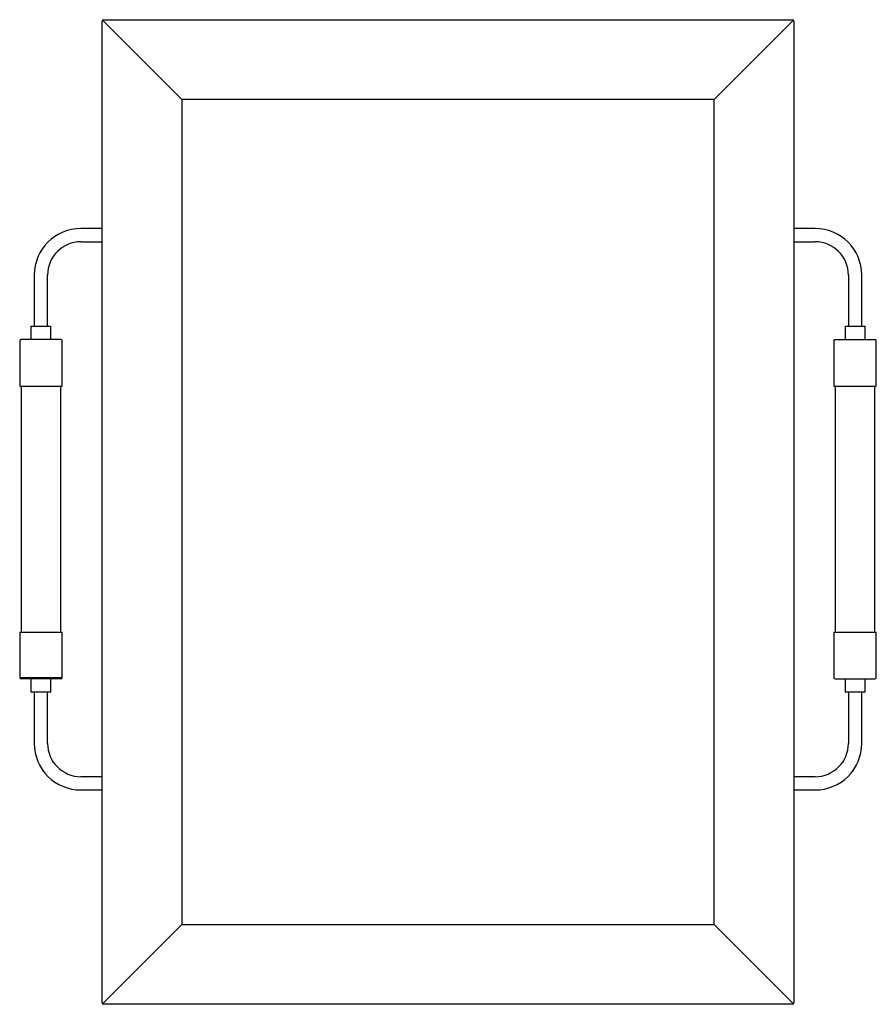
# Model space of a CAD drawing. Header units: metres. Extents: x 1675.298 to 1675.942, y 380.639 to 381.379.
import ezdxf

# ---------------------------------------------------------------- set-up
doc = ezdxf.new("R2010")
doc.units = ezdxf.units.M
doc.layers.add('sanindusa', color=3, linetype='Continuous')

msp = doc.modelspace()

# ---------------------------------------------------------------- linework, layer by layer
at = {"layer": 'sanindusa'}
for p, q in [((1675.36033, 381.3759), (1675.36033, 381.3779)), ((1675.36033, 380.6399), (1675.36033, 381.3759)), ((1675.36062, 381.37861), (1675.42033, 381.3189)), ((1675.36133, 381.3789), (1675.87733, 381.3789)), ((1675.82033, 381.3189), (1675.88003, 381.37861)), ((1675.87733, 381.3789), (1675.87933, 381.3789)), ((1675.88033, 381.3779), (1675.88033, 380.6419)), ((1675.42033, 381.3189), (1675.42033, 380.6989)), ((1675.82033, 381.3189), (1675.42033, 381.3189)), ((1675.82033, 380.6989), (1675.82033, 381.3189)), ((1675.36033, 381.22198), (1675.34433, 381.22198)), ((1675.89633, 381.22198), (1675.88033, 381.22198)), ((1675.34433, 381.21198), (1675.36033, 381.21198)), ((1675.88033, 381.21198), (1675.89633, 381.21198)), ((1675.30933, 381.18698), (1675.30933, 381.14848)), ((1675.31933, 381.14848), (1675.31933, 381.18698)), ((1675.92133, 381.18698), (1675.92133, 381.14848)), ((1675.93133, 381.14848), (1675.93133, 381.18698)), ((1675.30683, 381.14848), (1675.30683, 381.13848)), ((1675.30683, 381.14848), (1675.32183, 381.14848)), ((1675.32183, 381.13848), (1675.32183, 381.14848)), ((1675.91883, 381.14848), (1675.91883, 381.13848)), ((1675.91883, 381.14848), (1675.93383, 381.14848)), ((1675.93383, 381.13848), (1675.93383, 381.14848)), ((1675.29833, 381.13748), (1675.29833, 381.10348)), ((1675.32933, 381.13848), (1675.29933, 381.13848)), ((1675.33033, 381.10348), (1675.33033, 381.13748)), ((1675.91033, 381.13748), (1675.91033, 381.10348)), ((1675.91133, 381.13848), (1675.94133, 381.13848)), ((1675.94233, 381.10348), (1675.94233, 381.13748)), ((1675.29833, 381.10348), (1675.33033, 381.10348)), ((1675.29933, 381.10348), (1675.29933, 380.91848)), ((1675.32933, 380.91848), (1675.32933, 381.10348)), ((1675.91033, 381.10348), (1675.94233, 381.10348)), ((1675.91133, 381.10348), (1675.91133, 380.91848)), ((1675.94133, 380.91848), (1675.94133, 381.10348)), ((1675.29833, 380.91848), (1675.29833, 380.88448)), ((1675.29833, 380.91848), (1675.33033, 380.91848)), ((1675.33033, 380.88448), (1675.33033, 380.91848)), ((1675.91033, 380.91848), (1675.91033, 380.88448)), ((1675.91033, 380.91848), (1675.94233, 380.91848)), ((1675.94233, 380.88448), (1675.94233, 380.91848)), ((1675.29833, 380.88448), (1675.33033, 380.88448)), ((1675.32933, 380.88348), (1675.29933, 380.88348)), ((1675.30683, 380.88348), (1675.30683, 380.87348)), ((1675.32183, 380.87348), (1675.32183, 380.88348)), ((1675.91133, 380.88348), (1675.94133, 380.88348)), ((1675.91883, 380.88348), (1675.91883, 380.87348)), ((1675.93383, 380.87348), (1675.93383, 380.88348)), ((1675.32183, 380.87348), (1675.30683, 380.87348)), ((1675.30933, 380.87348), (1675.30933, 380.83498)), ((1675.31933, 380.83498), (1675.31933, 380.87348)), ((1675.93383, 380.87348), (1675.91883, 380.87348)), ((1675.92133, 380.87348), (1675.92133, 380.83498)), ((1675.93133, 380.83498), (1675.93133, 380.87348)), ((1675.36033, 380.80998), (1675.34433, 380.80998)), ((1675.89633, 380.80998), (1675.88033, 380.80998)), ((1675.34433, 380.79998), (1675.36033, 380.79998)), ((1675.88033, 380.79998), (1675.89633, 380.79998)), ((1675.42033, 380.6989), (1675.36062, 380.6392)), ((1675.42033, 380.6989), (1675.82033, 380.6989)), ((1675.88003, 380.6392), (1675.82033, 380.6989)), ((1675.88033, 380.6419), (1675.88033, 380.6399)), ((1675.36333, 380.6389), (1675.36133, 380.6389)), ((1675.87933, 380.6389), (1675.36333, 380.6389))]:
    msp.add_line(p, q, dxfattribs=at)
for centre, radius, start, end in [((1675.36133, 381.3779), 0.001, 90, 180), ((1675.87933, 381.3779), 0.001, 0, 90), ((1675.34433, 381.18698), 0.035, 90, 180), ((1675.89633, 381.18698), 0.035, 0, 90), ((1675.34433, 381.18698), 0.025, 90, 180), ((1675.89633, 381.18698), 0.025, 0, 90), ((1675.29933, 381.13748), 0.001, 90, 180), ((1675.32933, 381.13748), 0.001, 0, 90), ((1675.91133, 381.13748), 0.001, 90, 180), ((1675.94133, 381.13748), 0.001, 0, 90), ((1675.29933, 380.88448), 0.001, 180, 270), ((1675.32933, 380.88448), 0.001, 270, 0), ((1675.91133, 380.88448), 0.001, 180, 270), ((1675.94133, 380.88448), 0.001, 270, 0), ((1675.34433, 380.83498), 0.035, 180, 270), ((1675.34433, 380.83498), 0.025, 180, 270), ((1675.89633, 380.83498), 0.025, 270, 0), ((1675.89633, 380.83498), 0.035, 270, 0), ((1675.36133, 380.6399), 0.001, 180, 270), ((1675.87933, 380.6399), 0.001, 270, 0)]:
    msp.add_arc(centre, radius, start, end, dxfattribs=at)

doc.saveas('drawing.dxf')
